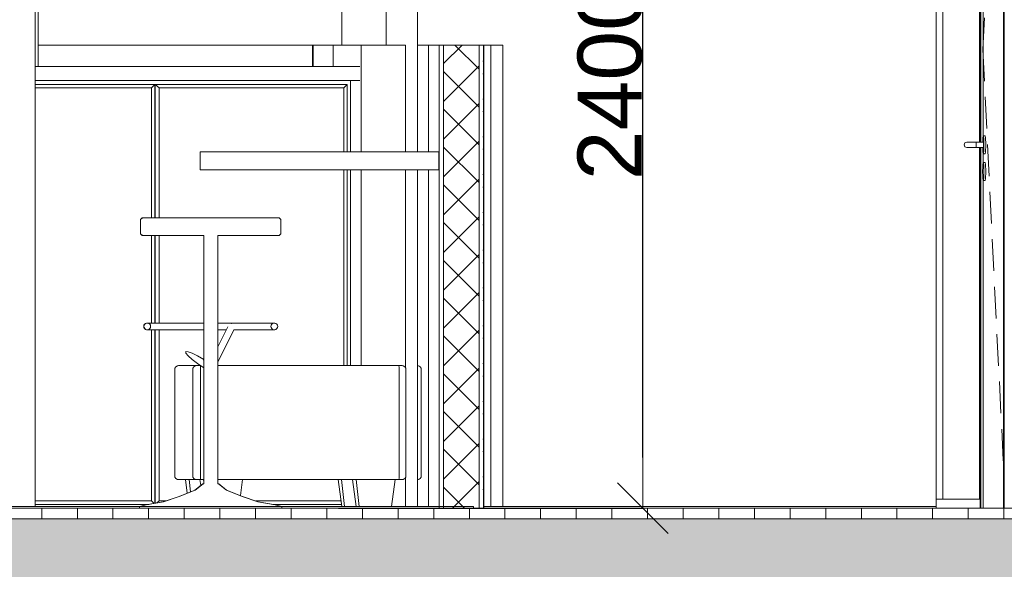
# Model space of a CAD drawing. Extents: x -138812 to 250702, y -18987 to 104055.
# Tile 148 of 193: x 103289 to 106052, y 76647 to 78190. Entities that reach past the tile are written whole.
import ezdxf

# ---------------------------------------------------------------- set-up
doc = ezdxf.new("R2010")
doc.units = 0
doc.header["$LTSCALE"] = 50
doc.linetypes.add('7 Voorgevel & doorsnede A-A$0$B0204', pattern=[1300, 1000, -100, 100, -100])
doc.linetypes.add('7 Voorgevel & doorsnede A-A$0$B0701', pattern=[234.119993, 155.999994, -78.119999])
doc.layers.get('0').update_dxf_attribs({"linetype": 'CONTINUOUS'})
doc.layers.get('Defpoints').update_dxf_attribs({"linetype": 'CONTINUOUS'})
for name, color, linetype in [('7 Voorgevel & doorsnede A-A$0$00 Bestaand', 7, 'CONTINUOUS'), ('7 Voorgevel & doorsnede A-A$0$00 Bestaande vloeren', 7, 'CONTINUOUS'), ('7 Voorgevel & doorsnede A-A$0$00 Bestaande vloeren Doorsnede-arcering', 7, 'CONTINUOUS'), ('7 Voorgevel & doorsnede A-A$0$00 Bestaande vloeren Laagscheidingslijnen', 7, 'CONTINUOUS'), ('7 Voorgevel & doorsnede A-A$0$00 Simple Deuren', 7, 'CONTINUOUS'), ('7 Voorgevel & doorsnede A-A$0$00 Simple Ramen', 7, 'CONTINUOUS'), ('7 Voorgevel & doorsnede A-A$0$22 Binnenwanden', 7, 'CONTINUOUS'), ('7 Voorgevel & doorsnede A-A$0$22 Binnenwanden Doorsnede-arcering', 7, 'CONTINUOUS'), ('7 Voorgevel & doorsnede A-A$0$22 Binnenwanden Laagscheidingslijnen', 7, 'CONTINUOUS'), ('7 Voorgevel & doorsnede A-A$0$22 Binnenwanden Ramen', 7, 'CONTINUOUS'), ('7 Voorgevel & doorsnede A-A$0$23 Vloeren', 7, 'CONTINUOUS'), ('7 Voorgevel & doorsnede A-A$0$82 Interieur', 7, 'CONTINUOUS'), ('7 Voorgevel & doorsnede A-A$0$A Stramien', 7, 'CONTINUOUS')]:
    doc.layers.add(name, color=color, linetype=linetype)
doc.styles.add('7 Voorgevel & doorsnede A-A$0$GENERATED_STYLE_1', font='ARIAL.TTF')
doc.dimstyles.new('7 Voorgevel & doorsnede A-A$0$GENERATED_STYLE__3', dxfattribs={"dimtxt": 179.999995, "dimasz": 142.5, "dimexe": 0.18, "dimexo": 0, "dimgap": 0.09, "dimtad": 1, "dimdec": 0, "dimzin": 0, "dimdsep": 46, "dimtxsty": '7 Voorgevel & doorsnede A-A$0$GENERATED_STYLE_1', "dimblk": '7 Voorgevel & doorsnede A-A$0$ARROWHEAD_6', "dimblk1": '7 Voorgevel & doorsnede A-A$0$ARROWHEAD_6', "dimblk2": '7 Voorgevel & doorsnede A-A$0$ARROWHEAD_6', "dimcen": 0.09, "dimclrd": 1, "dimclre": 1, "dimclrt": 2, "dimadec": 1, "dimazin": 0, "dimtfac": 1, "dimtdec": 4, "dimtmove": 0, "dimatfit": 3, "dimfxl": 0, "dimtolj": 1, "dimtzin": 0, "dimarcsym": 0})
pattern_1 = [(45, (108550.56, 1635.29), (-53.033, 53.033), []), (135, (108550.56, 1635.29), (53.033, 53.033), [])]
pattern_2 = [(0, (108550.56, 1635.29), (0, 75), [0, -75])]

# ---------------------------------------------------------------- blocks, each defined once
blk = doc.blocks.new('7 Voorgevel & doorsnede A-A$0$Section Elem_286_3', base_point=(108550.6, 1635.3))
at = {"layer": '7 Voorgevel & doorsnede A-A$0$00 Bestaande vloeren Doorsnede-arcering', "linetype": 'Continuous', "lineweight": 0}
h = blk.add_hatch(dxfattribs=at)
h.set_pattern_fill('LIJNEN_VERT_100_0003', color=9, style=0, pattern_type=2)
h.set_pattern_definition([(90, (108550.56, 1635.29), (-100, 0), [])])
h.paths.add_polyline_path([(96512.7, 5005.3), (96512.7, 5035.3), (83699.5, 5035.3), (83699.5, 5005.3)], flags=0)
h = blk.add_hatch(dxfattribs=at)
h.set_pattern_fill('11_GEWAPEND_BETON__I_H_W_73', color=9, style=0, pattern_type=2)
h.set_pattern_definition([(0, (108550.56, 1635.29), (0, 70), [0, -70])])
h.paths.add_polyline_path([(96512.7, 4755.3), (96512.7, 5005.3), (83699.5, 5005.3), (83699.5, 4755.3)], flags=0)
at = {"layer": '7 Voorgevel & doorsnede A-A$0$00 Bestaande vloeren', "color": 2, "linetype": 'Continuous', "lineweight": 0}
blk.add_line((83699.5, 5035.3), (96512.7, 5035.3), dxfattribs=at)
at = {"layer": '7 Voorgevel & doorsnede A-A$0$00 Bestaande vloeren Laagscheidingslijnen', "color": 3, "linetype": 'Continuous', "lineweight": 0}
blk.add_line((83699.5, 5005.3), (96512.7, 5005.3), dxfattribs=at)
blk.add_line((83699.5, 5005.3), (96512.7, 5005.3), dxfattribs=at)
blk = doc.blocks.new('7 Voorgevel & doorsnede A-A$0$Section Elem_392_3', base_point=(108550.6, 1635.3))
at = {"layer": '7 Voorgevel & doorsnede A-A$0$00 Bestaand', "color": 252, "linetype": 'Continuous', "lineweight": 0}
blk.add_line((89608.4, 6275.3), (89608.4, 7435.3), dxfattribs=at)
blk = doc.blocks.new('7 Voorgevel & doorsnede A-A$0$Section Elem_456_3', base_point=(108550.6, 1635.3))
at = {"layer": '7 Voorgevel & doorsnede A-A$0$22 Binnenwanden', "color": 252, "linetype": 'Continuous', "lineweight": 0}
for p, q in [((88889.2, 6335.3), (88848.4, 6335.3)), ((88949, 6335.3), (88889.2, 6335.3)), ((89707.1, 6335.3), (89608.4, 6335.3)), ((89807, 6335.3), (89707.1, 6335.3)), ((89905.9, 6335.3), (89807, 6335.3)), ((90002.8, 6335.3), (89905.9, 6335.3)), ((90097.1, 6335.3), (90002.8, 6335.3)), ((90187.9, 6335.3), (90097.1, 6335.3)), ((90274.6, 6335.3), (90187.9, 6335.3)), ((90356.4, 6335.3), (90274.6, 6335.3)), ((90378.9, 6335.3), (90356.4, 6335.3)), ((90703.9, 6335.3), (90673.6, 6335.3)), ((90902.6, 6335.3), (90909.4, 6335.3)), ((90909.4, 6335.3), (90913, 6335.3)), ((90913, 6335.3), (90913, 5040.3))]:
    blk.add_line(p, q, dxfattribs=at)
blk = doc.blocks.new('7 Voorgevel & doorsnede A-A$0$Section Elem_457_3', base_point=(108550.6, 1635.3))
at = {"layer": '7 Voorgevel & doorsnede A-A$0$22 Binnenwanden', "color": 252, "linetype": 'Continuous', "lineweight": 0}
blk.add_line((90878.6, 6335.3), (90902.6, 6335.3), dxfattribs=at)
blk = doc.blocks.new('7 Voorgevel & doorsnede A-A$0$Section Elem_461_3', base_point=(108550.6, 1635.3))
at = {"layer": '7 Voorgevel & doorsnede A-A$0$82 Interieur', "color": 252, "linetype": 'Continuous', "lineweight": 0}
for p, q in [((89936.4, 6224.8), (89600.4, 6224.8)), ((89936.4, 6224.8), (89927, 6214.8)), ((89936.4, 5850.3), (89936.4, 6224.8)), ((89937.4, 6224.8), (89936.9, 6224.8)), ((89936.9, 5850.3), (89936.9, 6224.8)), ((90475.6, 6224.8), (89937.4, 6224.8)), ((89937.4, 6224.8), (89937.4, 5850.3)), ((89948, 6214.8), (89937.4, 6224.8)), ((90475.6, 6224.8), (90466.2, 6214.8)), ((90475.6, 6035.3), (90475.6, 6224.8)), ((90485.5, 6235.3), (90485.5, 6035.3)), ((89927, 6214.8), (89600.4, 6214.8)), ((89927, 5850.3), (89927, 6214.8)), ((89936.9, 6215.3), (89936.4, 6215.3)), ((90466.2, 6214.8), (89948, 6214.8)), ((89948, 6214.8), (89948, 5850.3)), ((90466.2, 6035.3), (90466.2, 6214.8)), ((90466.2, 5435.3), (90466.2, 5985.3)), ((90475.6, 5435.3), (90475.6, 5985.3)), ((90485.5, 5985.3), (90485.5, 5435.3)), ((89936.9, 5940.3), (89936.4, 5940.3)), ((89936.9, 5920.3), (89936.4, 5920.3)), ((89927, 5554.7), (89927, 5800.3)), ((89936.4, 5554.7), (89936.4, 5800.3)), ((89936.9, 5554.7), (89936.9, 5800.3)), ((89937.4, 5800.3), (89937.4, 5554.7)), ((89948, 5800.3), (89948, 5554.7)), ((89936.9, 5645.3), (89936.4, 5645.3)), ((89936.9, 5625.3), (89936.4, 5625.3)), ((89927, 5055.8), (89927, 5535.9)), ((89936.4, 5049), (89936.4, 5535.9)), ((89936.9, 5049.1), (89936.9, 5535.9)), ((89937.4, 5535.9), (89937.4, 5049.2)), ((89948, 5535.9), (89948, 5055.8)), ((89936.9, 5350.3), (89936.4, 5350.3)), ((89936.9, 5330.3), (89936.4, 5330.3)), ((89600.4, 5055.8), (89927, 5055.8)), ((89600.4, 5045.8), (89919, 5045.8)), ((89927, 5055.8), (89933.8, 5048.6)), ((89936.4, 5055.3), (89936.9, 5055.3)), ((89942, 5050.1), (89948, 5055.8)), ((89948, 5055.8), (89967.1, 5055.8)), ((90219.1, 5055.8), (90458.4, 5055.8)), ((90267.2, 5045.8), (90459.7, 5045.8))]:
    blk.add_line(p, q, dxfattribs=at)
blk = doc.blocks.new('7 Voorgevel & doorsnede A-A$0$Section Elem_472_3', base_point=(108550.6, 1635.3))
at = {"layer": '7 Voorgevel & doorsnede A-A$0$00 Bestaand', "color": 1, "linetype": 'Continuous', "lineweight": 0}
blk.add_line((89600.4, 5040.3), (89600.4, 7435.3), dxfattribs=at)
blk = doc.blocks.new('7 Voorgevel & doorsnede A-A$0$Section Elem_575_3', base_point=(108550.6, 1635.3))
at = {"layer": '7 Voorgevel & doorsnede A-A$0$82 Interieur', "color": 1, "linetype": 'Continuous', "lineweight": 0}
for p, q in [((89895.7, 5845.3), (89900.6, 5850.3)), ((89896.2, 5845.3), (89895.7, 5845.3)), ((89895.7, 5805.3), (89895.7, 5845.3)), ((89901.1, 5850.3), (89900.6, 5850.3)), ((89896.2, 5805.3), (89895.7, 5805.3)), ((89900.6, 5800.3), (89895.7, 5805.3)), ((89901.1, 5800.3), (89900.6, 5800.3)), ((90073.4, 5452.2), (90073.4, 5800.3)), ((90112.9, 5103.2), (90112.9, 5800.3)), ((89909.8, 5553.5), (89907.3, 5551.4)), ((89912.9, 5554.7), (89909.8, 5553.5)), ((89913.3, 5554.7), (89912.9, 5554.7)), ((89916.6, 5554.7), (89936.6, 5554.7)), ((89936.6, 5554.7), (89976, 5554.7)), ((89976, 5554.7), (90029.5, 5554.7)), ((90029.5, 5554.7), (90073.4, 5554.7)), ((90112.9, 5554.7), (90152.1, 5554.7)), ((90152.1, 5554.7), (90206.5, 5554.7)), ((90206.5, 5554.7), (90247.2, 5554.7)), ((90247.2, 5554.7), (90269.2, 5554.7)), ((90269.2, 5554.7), (90269.8, 5554.7)), ((89905.7, 5548.5), (89905.1, 5545.3)), ((89905.1, 5545.3), (89905.7, 5542)), ((89907.3, 5551.4), (89905.7, 5548.5)), ((89905.7, 5542), (89907.3, 5539.2)), ((89907.3, 5539.2), (89909.8, 5537)), ((89909.8, 5537), (89912.9, 5535.9)), ((89913.3, 5535.9), (89912.9, 5535.9)), ((89916.6, 5535.9), (89936.6, 5535.9)), ((89936.6, 5535.9), (89976, 5535.9)), ((89976, 5535.9), (90029.5, 5535.9)), ((90029.5, 5535.9), (90073.4, 5535.9)), ((90112.9, 5487.8), (90141.4, 5544.1)), ((90112.9, 5445.7), (90158.9, 5536.6)), ((90112.9, 5535.9), (90137.3, 5535.9)), ((90151, 5553.3), (90150.2, 5553.2)), ((90151.7, 5553.2), (90151, 5553.3)), ((90158.6, 5535.9), (90206.5, 5535.9)), ((90206.5, 5535.9), (90247.2, 5535.9)), ((90247.2, 5535.9), (90269.2, 5535.9)), ((90269.2, 5535.9), (90269.8, 5535.9)), ((90073.1, 5451.3), (90073.5, 5452.1)), ((90073.3, 5448.8), (90073.1, 5451.3)), ((90073.4, 5447.9), (90073.3, 5448.8)), ((90073.4, 5429.6), (90073.4, 5451.9)), ((90073.1, 5429.9), (90073.3, 5431.4)), ((90073.5, 5429.4), (90073.1, 5429.9)), ((90073.3, 5431.4), (90073.4, 5432.1)), ((90073.4, 5103.2), (90073.4, 5429.5)), ((90048.7, 5086.2), (90004.2, 5067.9)), ((90070.9, 5103.2), (90048.7, 5086.2)), ((90071.5, 5103.2), (90070.9, 5103.2)), ((90115.3, 5103.2), (90114.7, 5103.2)), ((90115.3, 5103.2), (90137.6, 5086.2)), ((90137.6, 5086.2), (90182, 5067.9)), ((90004.2, 5067.9), (89959.8, 5053.4)), ((90182, 5067.9), (90226.4, 5053.4)), ((89911.3, 5044.3), (89895, 5040.3)), ((89959.8, 5053.4), (89911.3, 5044.3)), ((90226.4, 5053.4), (90274.9, 5044.3)), ((90274.9, 5044.3), (90291.2, 5040.3))]:
    blk.add_line(p, q, dxfattribs=at)
at = {"layer": '7 Voorgevel & doorsnede A-A$0$82 Interieur', "color": 2, "linetype": 'Continuous', "lineweight": 0}
for p, q in [((89896.2, 5845.3), (89901.1, 5850.3)), ((89896.2, 5805.3), (89896.2, 5845.3)), ((89901.1, 5850.3), (90285.2, 5850.3)), ((90290.1, 5845.3), (90285.2, 5850.3)), ((90290.1, 5805.3), (90290.1, 5845.3)), ((89901.1, 5800.3), (89896.2, 5805.3)), ((90285.2, 5800.3), (90290.1, 5805.3)), ((89901.1, 5800.3), (90073.5, 5800.3)), ((90073.5, 5103.2), (90073.5, 5800.3)), ((90112.7, 5103.2), (90112.7, 5800.3)), ((90112.7, 5800.3), (90285.2, 5800.3)), ((89907.8, 5551.4), (89910.3, 5553.5)), ((89910.3, 5553.5), (89913.3, 5554.7)), ((89913.3, 5554.7), (89916.6, 5554.7)), ((89919.6, 5553.5), (89916.6, 5554.7)), ((89922.1, 5551.4), (89919.6, 5553.5)), ((90264.2, 5551.4), (90266.7, 5553.5)), ((90266.7, 5553.5), (90269.8, 5554.7)), ((90269.8, 5554.7), (90273, 5554.7)), ((90276.1, 5553.5), (90273, 5554.7)), ((90278.6, 5551.4), (90276.1, 5553.5)), ((89905.6, 5545.3), (89906.1, 5548.5)), ((89906.1, 5542), (89905.6, 5545.3)), ((89906.1, 5548.5), (89907.8, 5551.4)), ((89907.8, 5539.2), (89906.1, 5542)), ((89910.3, 5537), (89907.8, 5539.2)), ((89913.3, 5535.9), (89910.3, 5537)), ((89913.3, 5535.9), (89916.6, 5535.9)), ((89916.6, 5535.9), (89919.6, 5537)), ((89919.6, 5537), (89922.1, 5539.2)), ((89923.8, 5548.5), (89922.1, 5551.4)), ((89922.1, 5539.2), (89923.8, 5542)), ((89924.3, 5545.3), (89923.8, 5548.5)), ((89923.8, 5542), (89924.3, 5545.3)), ((90262, 5545.3), (90262.6, 5548.5)), ((90262.6, 5542), (90262, 5545.3)), ((90262.6, 5548.5), (90264.2, 5551.4)), ((90264.2, 5539.2), (90262.6, 5542)), ((90266.7, 5537), (90264.2, 5539.2)), ((90269.8, 5535.9), (90266.7, 5537)), ((90269.8, 5535.9), (90273, 5535.9)), ((90273, 5535.9), (90276.1, 5537)), ((90276.1, 5537), (90278.6, 5539.2)), ((90280.2, 5548.5), (90278.6, 5551.4)), ((90278.6, 5539.2), (90280.2, 5542)), ((90280.8, 5545.3), (90280.2, 5548.5)), ((90280.2, 5542), (90280.8, 5545.3)), ((90023.5, 5470.6), (90023.5, 5474.6)), ((90023.5, 5474.6), (90029.6, 5474.4)), ((90029.6, 5463.1), (90023.5, 5470.6)), ((90029.6, 5474.4), (90041, 5470.2)), ((90041, 5452.8), (90029.6, 5463.1)), ((90041, 5470.2), (90056.3, 5462.4)), ((90056.3, 5441.1), (90041, 5452.8)), ((90056.3, 5462.4), (90073.5, 5452.1)), ((90073.5, 5429.4), (90056.3, 5441.1)), ((90004.7, 5067.9), (90049.3, 5086.2)), ((90049.3, 5086.2), (90071.5, 5103.2)), ((90071.5, 5103.2), (90073.5, 5103.2)), ((90112.7, 5103.2), (90114.7, 5103.2)), ((90136.9, 5086.2), (90114.7, 5103.2)), ((90181.2, 5067.9), (90136.9, 5086.2)), ((89960.2, 5053.4), (90004.7, 5067.9)), ((90225.5, 5053.4), (90181.2, 5067.9)), ((89893.3, 5039.8), (89911.5, 5044.3)), ((89893.3, 5035.3), (89893.3, 5039.8)), ((89911.5, 5044.3), (89960.2, 5053.4)), ((90273.9, 5044.3), (90225.5, 5053.4)), ((90292.1, 5039.8), (90273.9, 5044.3)), ((90292.1, 5035.3), (90292.1, 5039.8))]:
    blk.add_line(p, q, dxfattribs=at)
blk = doc.blocks.new('7 Voorgevel & doorsnede A-A$0$Section Elem_576_3', base_point=(108550.6, 1635.3))
at = {"layer": '7 Voorgevel & doorsnede A-A$0$82 Interieur', "color": 1, "linetype": 'Continuous', "lineweight": 0}
for p, q in [((89992.2, 5425.3), (89992.5, 5427.9)), ((89992.2, 5415.3), (89992.2, 5425.3)), ((89992.5, 5427.9), (89995.1, 5432.4)), ((89995.1, 5432.4), (89999.6, 5435)), ((89999.6, 5435), (90002.2, 5435.3)), ((90052.7, 5435.3), (90002.2, 5435.3)), ((90042.8, 5425.3), (90043.1, 5427.9)), ((90042.8, 5415.3), (90042.8, 5425.3)), ((90043.1, 5427.9), (90045.7, 5432.4)), ((90045.7, 5432.4), (90048.8, 5434.2)), ((90048.8, 5434.2), (90050.1, 5435)), ((90050.1, 5435), (90052.7, 5435.3)), ((90054.1, 5435.3), (90052.7, 5435.3)), ((90056.5, 5435.3), (90054.1, 5435.3)), ((90059.8, 5435.3), (90056.5, 5435.3)), ((90064.6, 5435.3), (90059.8, 5435.3)), ((90064.6, 5435), (90064.6, 5435.3)), ((90064.8, 5435.3), (90064.6, 5435.3)), ((90064.6, 5432.4), (90064.6, 5435)), ((90064.6, 5427.9), (90064.6, 5432.4)), ((90064.6, 5425.3), (90064.6, 5427.9)), ((90064.6, 5415.3), (90064.6, 5425.3)), ((90620.4, 5435.3), (90112.9, 5435.3)), ((90625, 5435.3), (90620.4, 5435.3)), ((90620.4, 5435.3), (90620.9, 5435)), ((90620.9, 5435), (90621.1, 5434.2)), ((90621.1, 5434.2), (90621.4, 5432.4)), ((90621.4, 5432.4), (90621.6, 5427.9)), ((90621.6, 5427.9), (90621.7, 5425.3)), ((90621.7, 5425.3), (90621.7, 5415.3)), ((90628, 5435.3), (90625, 5435.3)), ((90629.8, 5435.3), (90628, 5435.3)), ((90630.3, 5435.3), (90629.8, 5435.3)), ((90630.3, 5435.3), (90632.9, 5435)), ((90632.9, 5435), (90637.4, 5432.4)), ((90637.4, 5432.4), (90640, 5427.9)), ((90640, 5427.9), (90640.4, 5425.3)), ((90640.4, 5425.3), (90640.4, 5415.3)), ((89992.2, 5135.3), (89992.2, 5415.3)), ((90042.8, 5135.3), (90042.8, 5415.3)), ((90064.6, 5135.3), (90064.6, 5415.3)), ((90621.7, 5135.3), (90621.7, 5415.3)), ((90640.4, 5135.3), (90640.4, 5415.3)), ((89992.2, 5135.3), (89992.2, 5125.3)), ((89992.2, 5125.3), (89992.5, 5122.7)), ((89992.5, 5122.7), (89995.1, 5118.2)), ((89995.1, 5118.2), (89999.6, 5115.6)), ((89999.6, 5115.6), (90002.2, 5115.3)), ((90052.7, 5115.3), (90002.2, 5115.3)), ((90027.2, 5077.4), (90022.1, 5115.3)), ((90035.9, 5081), (90032, 5115.3)), ((90042.8, 5135.3), (90042.8, 5125.3)), ((90042.8, 5125.3), (90043.1, 5122.7)), ((90043.1, 5122.7), (90045.7, 5118.2)), ((90045.7, 5118.2), (90048.8, 5116.4)), ((90048.8, 5116.4), (90050.1, 5115.6)), ((90050.1, 5115.6), (90052.7, 5115.3)), ((90054.1, 5115.3), (90052.7, 5115.3)), ((90056.5, 5115.3), (90054.1, 5115.3)), ((90059.8, 5115.3), (90056.5, 5115.3)), ((90064.6, 5115.3), (90059.8, 5115.3)), ((90065, 5098.7), (90062.8, 5115.3)), ((90064.6, 5135.3), (90064.6, 5125.3)), ((90064.6, 5125.3), (90064.6, 5122.7)), ((90064.6, 5122.7), (90064.6, 5118.2)), ((90064.6, 5118.2), (90064.6, 5115.6)), ((90064.6, 5115.6), (90064.6, 5115.3)), ((90073.4, 5115.3), (90064.6, 5115.3)), ((90073.4, 5109.4), (90072.7, 5115.3)), ((90620.4, 5115.3), (90112.9, 5115.3)), ((90176.1, 5070.3), (90182.3, 5115.3)), ((90460.5, 5040.3), (90450.3, 5115.3)), ((90468.7, 5040.3), (90460.3, 5115.3)), ((90501.2, 5040.3), (90491, 5115.3)), ((90509.4, 5040.3), (90500.9, 5115.3)), ((90600.3, 5040.3), (90610.5, 5115.3)), ((90620.4, 5115.3), (90620.9, 5115.6)), ((90625, 5115.3), (90620.4, 5115.3)), ((90620.9, 5115.6), (90621.1, 5116.4)), ((90621.1, 5116.4), (90621.4, 5118.2)), ((90621.4, 5118.2), (90621.6, 5122.7)), ((90621.6, 5122.7), (90621.7, 5125.3)), ((90621.7, 5125.3), (90621.7, 5135.3)), ((90628, 5115.3), (90625, 5115.3)), ((90629.8, 5115.3), (90628, 5115.3)), ((90630.3, 5115.3), (90629.8, 5115.3)), ((90630.3, 5115.3), (90632.9, 5115.6)), ((90632.9, 5115.6), (90637.4, 5118.2)), ((90637.4, 5118.2), (90640, 5122.7)), ((90640, 5122.7), (90640.4, 5125.3)), ((90640.4, 5125.3), (90640.4, 5135.3))]:
    blk.add_line(p, q, dxfattribs=at)
blk = doc.blocks.new('7 Voorgevel & doorsnede A-A$0$Section Elem_577_3', base_point=(108550.6, 1635.3))
at = {"layer": '7 Voorgevel & doorsnede A-A$0$82 Interieur', "color": 252, "linetype": 'Continuous', "lineweight": 0}
for p, q in [((90673.6, 5435.3), (90676.1, 5435)), ((90676.1, 5435), (90677.4, 5434.2)), ((90677.4, 5434.2), (90680.6, 5432.4)), ((90677.4, 5434.2), (90680.5, 5432.4)), ((90680.5, 5432.4), (90683.1, 5427.9)), ((90680.6, 5432.4), (90683.2, 5427.9)), ((90683.1, 5427.9), (90683.5, 5425.3)), ((90683.2, 5427.9), (90683.5, 5425.3)), ((90683.5, 5425.3), (90683.5, 5415.3)), ((90683.5, 5425.3), (90683.5, 5415.3)), ((90683.5, 5135.3), (90683.5, 5415.3)), ((90683.5, 5135.3), (90683.5, 5415.3)), ((90673.6, 5115.3), (90676.1, 5115.6)), ((90676.1, 5115.6), (90677.4, 5116.4)), ((90677.4, 5116.4), (90680.6, 5118.2)), ((90677.4, 5116.4), (90680.5, 5118.2)), ((90680.5, 5118.2), (90683.1, 5122.7)), ((90680.6, 5118.2), (90683.2, 5122.7)), ((90683.1, 5122.7), (90683.5, 5125.3)), ((90683.2, 5122.7), (90683.5, 5125.3)), ((90683.5, 5125.3), (90683.5, 5135.3)), ((90683.5, 5125.3), (90683.5, 5135.3))]:
    blk.add_line(p, q, dxfattribs=at)
blk = doc.blocks.new('7 Voorgevel & doorsnede A-A$0$Section Elem_644_3', base_point=(108550.6, 1635.3))
at = {"layer": '7 Voorgevel & doorsnede A-A$0$22 Binnenwanden Doorsnede-arcering', "linetype": 'Continuous', "lineweight": 0}
h = blk.add_hatch(dxfattribs=at)
h.set_pattern_fill('10_GIPS_0003', color=9, style=0, pattern_type=2)
h.set_pattern_definition(pattern_2)
h.paths.add_polyline_path([(90734, 5035.3), (90746.1, 5035.3), (90746.1, 6335.3), (90734, 6335.3)], flags=0)
h = blk.add_hatch(dxfattribs=at)
h.set_pattern_fill('13_45GR_ISOLATIE_0003', color=9, style=0, pattern_type=2)
h.set_pattern_definition(pattern_1)
h.paths.add_polyline_path([(90746.1, 6335.3), (90746.1, 5035.3), (90846.2, 5035.3), (90846.2, 6335.3)], flags=0)
h = blk.add_hatch(dxfattribs=at)
h.set_pattern_fill('10_GIPS_0003', color=9, style=0, pattern_type=2)
h.set_pattern_definition(pattern_2)
h.paths.add_polyline_path([(90846.2, 6335.3), (90846.2, 5035.3), (90858.7, 5035.3), (90858.7, 6335.3)], flags=0)
h = blk.add_hatch(dxfattribs=at)
h.set_pattern_fill('13_45GR_ISOLATIE_0003', color=9, style=0, pattern_type=2)
h.set_pattern_definition(pattern_1)
h.paths.add_polyline_path([(90858.7, 6335.3), (90858.7, 5035.3), (90859, 5035.3), (90859, 6335.3)], flags=0)
at = {"layer": '7 Voorgevel & doorsnede A-A$0$22 Binnenwanden', "color": 1, "linetype": 'Continuous', "lineweight": 0}
for p, q in [((90733.6, 6335.3), (90728.6, 6335.3)), ((90728.6, 6335.3), (90852.9, 6335.3)), ((90734, 6335.3), (90733.6, 6335.3)), ((90734, 6335.3), (90746.1, 6335.3)), ((90734, 5035.3), (90734, 6335.3)), ((90746.1, 6335.3), (90846.2, 6335.3)), ((90846.2, 6335.3), (90858.7, 6335.3)), ((90858.7, 5035.3), (90858.7, 6335.3)), ((90858.7, 5035.3), (90858.7, 6335.3)), ((90858.7, 6335.3), (90859, 6335.3)), ((90859, 5035.3), (90859, 6335.3)), ((90734, 5035.3), (90746.1, 5035.3)), ((90746.1, 5035.3), (90846.2, 5035.3)), ((90846.2, 5035.3), (90858.7, 5035.3)), ((90858.7, 5035.3), (90859, 5035.3))]:
    blk.add_line(p, q, dxfattribs=at)
at = {"layer": '7 Voorgevel & doorsnede A-A$0$22 Binnenwanden Laagscheidingslijnen', "color": 9, "linetype": 'Continuous', "lineweight": 0}
for p, q in [((90746.1, 5035.3), (90746.1, 6335.3)), ((90746.1, 5035.3), (90746.1, 6335.3)), ((90846.2, 5035.3), (90846.2, 6335.3)), ((90846.2, 5035.3), (90846.2, 6335.3))]:
    blk.add_line(p, q, dxfattribs=at)
blk = doc.blocks.new('7 Voorgevel & doorsnede A-A$0$Section Elem_645_3', base_point=(108550.6, 1635.3))
at = {"layer": '7 Voorgevel & doorsnede A-A$0$22 Binnenwanden Ramen', "color": 252, "linetype": 'Continuous', "lineweight": 0}
for p, q in [((90859, 6335.3), (90878.6, 6335.3)), ((90878.6, 6335.3), (90878.6, 5040.3))]:
    blk.add_line(p, q, dxfattribs=at)
blk = doc.blocks.new('7 Voorgevel & doorsnede A-A$0$Section Elem_646_3', base_point=(108550.6, 1635.3))
at = {"layer": '7 Voorgevel & doorsnede A-A$0$82 Interieur', "color": 2, "linetype": 'Continuous', "lineweight": 0}
for p, q in [((90063.5, 6035.3), (90733, 6035.3)), ((90063.5, 5985.3), (90063.5, 6035.3)), ((90733, 5985.3), (90733, 6035.3)), ((90063.5, 5985.3), (90733, 5985.3))]:
    blk.add_line(p, q, dxfattribs=at)
blk = doc.blocks.new('7 Voorgevel & doorsnede A-A$0$Section Elem_653_3', base_point=(108550.6, 1635.3))
at = {"layer": '7 Voorgevel & doorsnede A-A$0$22 Binnenwanden Ramen', "color": 252, "linetype": 'Continuous', "lineweight": 0}
for p, q in [((90460.8, 6335.3), (90460.8, 7435.3)), ((90585.7, 6335.3), (90585.7, 7435.3))]:
    blk.add_line(p, q, dxfattribs=at)
blk = doc.blocks.new('7 Voorgevel & doorsnede A-A$0$Section Elem_654_3', base_point=(108550.6, 1635.3))
at = {"layer": '7 Voorgevel & doorsnede A-A$0$22 Binnenwanden', "color": 252, "linetype": 'Continuous', "lineweight": 0}
for p, q in [((90597.2, 7435.3), (90611.4, 7435.3)), ((90673.6, 7435.3), (90673.6, 6035.3)), ((90673.6, 5985.3), (90673.6, 5040.3))]:
    blk.add_line(p, q, dxfattribs=at)
blk = doc.blocks.new('7 Voorgevel & doorsnede A-A$0$Section Elem_655_3', base_point=(108550.6, 1635.3))
at = {"layer": '7 Voorgevel & doorsnede A-A$0$22 Binnenwanden Ramen', "color": 252, "linetype": 'Continuous', "lineweight": 0}
for p, q in [((90514.7, 6335.3), (90639.4, 6335.3)), ((90514.7, 6335.3), (90514.7, 6035.3)), ((90639.4, 6035.3), (90639.4, 6335.3)), ((90514.7, 5985.3), (90514.7, 5435.3)), ((90639.4, 5428.9), (90639.4, 5985.3)), ((90639.4, 5040.3), (90639.4, 5121.7))]:
    blk.add_line(p, q, dxfattribs=at)
at = {"layer": '7 Voorgevel & doorsnede A-A$0$22 Binnenwanden Ramen', "color": 1, "linetype": 'Continuous', "lineweight": 0}
for p, q in [((90703.9, 6335.3), (90703.9, 6035.3)), ((90703.9, 5985.3), (90703.9, 5040.3))]:
    blk.add_line(p, q, dxfattribs=at)
blk = doc.blocks.new('7 Voorgevel & doorsnede A-A$0$Section Elem_656_3', base_point=(108550.6, 1635.3))
at = {"layer": '7 Voorgevel & doorsnede A-A$0$22 Binnenwanden', "color": 252, "linetype": 'Continuous', "lineweight": 0}
for p, q in [((90378.9, 6335.3), (90380.1, 6335.3)), ((90378.9, 6335.3), (90378.9, 6275.3)), ((90438.2, 6335.3), (90478, 6335.3)), ((90478, 6335.3), (90514.7, 6335.3))]:
    blk.add_line(p, q, dxfattribs=at)
at = {"layer": '7 Voorgevel & doorsnede A-A$0$22 Binnenwanden', "color": 1, "linetype": 'Continuous', "lineweight": 0}
blk.add_line((90703.9, 6335.3), (90728.6, 6335.3), dxfattribs=at)
blk = doc.blocks.new('7 Voorgevel & doorsnede A-A$0$Section Elem_675_3', base_point=(108550.6, 1635.3))
at = {"layer": '7 Voorgevel & doorsnede A-A$0$22 Binnenwanden Ramen', "color": 252, "linetype": 'Continuous', "lineweight": 0}
for p, q in [((90380.1, 6335.3), (90436.8, 6335.3)), ((90380.1, 6335.3), (90380.1, 6275.3)), ((90436.8, 6335.3), (90438.2, 6335.3)), ((90436.8, 6335.3), (90436.8, 6275.3))]:
    blk.add_line(p, q, dxfattribs=at)
blk = doc.blocks.new('7 Voorgevel & doorsnede A-A$0$Section Elem_686_3', base_point=(108550.6, 1635.3))
at = {"layer": '7 Voorgevel & doorsnede A-A$0$23 Vloeren', "color": 252, "linetype": 'Continuous', "lineweight": 0}
for p, q in [((88297.1, 6275.3), (88315.6, 6275.3)), ((88297.1, 6235.3), (88297.1, 6275.3)), ((88315.6, 6275.3), (88330.3, 6275.3)), ((88330.3, 6275.3), (88333.9, 6275.3)), ((88333.9, 6275.3), (88359.9, 6275.3)), ((88333.9, 6235.3), (88333.9, 6275.3)), ((88487.8, 6275.3), (89148, 6275.3)), ((89600.4, 6275.3), (90510.9, 6275.3)), ((89600.4, 6235.3), (90510.9, 6235.3))]:
    blk.add_line(p, q, dxfattribs=at)
blk = doc.blocks.new('7 Voorgevel & doorsnede A-A$0$Section Elem_696_3', base_point=(108550.6, 1635.3))
at = {"layer": '7 Voorgevel & doorsnede A-A$0$00 Simple Deuren', "color": 252, "linetype": 'Continuous', "lineweight": 0}
for p, q in [((92252, 6062.8), (92252, 7635.3)), ((92310.7, 7610.3), (92253.9, 7610.3)), ((92253.9, 7610.3), (92253.9, 6062.8)), ((92260.9, 6080.3), (92260.9, 7610.3)), ((92312.4, 7388.3), (92316.7, 7475.8)), ((92305.9, 7255.1), (92310.2, 7343.9)), ((92299.3, 7121.9), (92303.7, 7210.7)), ((92292.7, 6988.7), (92297.1, 7077.5)), ((92286.2, 6855.6), (92290.5, 6944.3)), ((92279.6, 6722.4), (92284, 6811.2)), ((92273, 6589.2), (92277.4, 6678)), ((92266.5, 6456), (92270.9, 6544.8)), ((92259.9, 6322.8), (92264.3, 6411.6)), ((92264.3, 6234), (92259.9, 6322.8)), ((92270.9, 6100.8), (92266.5, 6189.6)), ((92260.2, 6078.8), (92259.9, 6076.9)), ((92260.5, 6079.9), (92260.2, 6078.8)), ((92260.9, 6080.3), (92260.5, 6079.9)), ((92261.2, 6079.9), (92260.9, 6080.3)), ((92265.8, 6080.3), (92260.9, 6080.3)), ((92261.5, 6078.8), (92261.2, 6079.9)), ((92261.8, 6076.9), (92261.5, 6078.8)), ((92266.2, 6079.9), (92265.8, 6080.3)), ((92266.5, 6078.8), (92266.2, 6079.9)), ((92266.8, 6076.9), (92266.5, 6078.8)), ((92209.1, 6060.6), (92206.9, 6055.3)), ((92206.9, 6055.3), (92209.1, 6050)), ((92214.4, 6062.8), (92209.1, 6060.6)), ((92214.4, 6062.8), (92221.7, 6062.8)), ((92221.7, 6062.8), (92222.3, 6062.8)), ((92222.3, 6062.8), (92223.8, 6062.8)), ((92223.8, 6062.8), (92226, 6062.8)), ((92226, 6062.8), (92228.7, 6062.8)), ((92228.7, 6062.8), (92231.8, 6062.8)), ((92231.8, 6062.8), (92235.1, 6062.8)), ((92235.1, 6062.8), (92240.1, 6062.8)), ((92240.1, 6062.8), (92240.5, 6060.6)), ((92260.9, 6062.8), (92240.1, 6062.8)), ((92240.5, 6060.6), (92240.6, 6055.3)), ((92240.6, 6055.3), (92240.5, 6050)), ((92259.2, 6067.8), (92259.1, 6063.8)), ((92259.1, 6063.8), (92259.1, 6062.8)), ((92259.4, 6071.4), (92259.2, 6067.8)), ((92259.6, 6074.4), (92259.4, 6071.4)), ((92259.9, 6076.9), (92259.6, 6074.4)), ((92261.3, 6060.6), (92260.9, 6062.8)), ((92261.4, 6055.3), (92261.3, 6060.6)), ((92261.3, 6050), (92261.4, 6055.3)), ((92262.1, 6074.4), (92261.8, 6076.9)), ((92262.3, 6071.4), (92262.1, 6074.4)), ((92262.5, 6067.8), (92262.3, 6071.4)), ((92262.6, 6063.8), (92262.5, 6067.8)), ((92262.7, 6059.6), (92262.6, 6063.8)), ((92262.6, 6046.7), (92262.7, 6051)), ((92262.8, 6055.3), (92262.7, 6059.6)), ((92262.7, 6051), (92262.8, 6055.3)), ((92267.1, 6074.4), (92266.8, 6076.9)), ((92267.3, 6071.4), (92267.1, 6074.4)), ((92267.5, 6067.8), (92267.3, 6071.4)), ((92267.6, 6063.8), (92267.5, 6067.8)), ((92267.7, 6059.6), (92267.6, 6063.8)), ((92267.6, 6046.7), (92267.7, 6051)), ((92267.7, 6055.3), (92267.7, 6059.6)), ((92267.7, 6051), (92267.7, 6055.3)), ((92277.4, 5967.6), (92273, 6056.4)), ((92209.1, 6050), (92214.4, 6047.8)), ((92214.4, 6047.8), (92221.7, 6047.8)), ((92221.7, 6047.8), (92222.3, 6047.8)), ((92222.3, 6047.8), (92223.8, 6047.8)), ((92223.8, 6047.8), (92226, 6047.8)), ((92226, 6047.8), (92228.7, 6047.8)), ((92228.7, 6047.8), (92231.8, 6047.8)), ((92231.8, 6047.8), (92235.1, 6047.8)), ((92235.1, 6047.8), (92240.1, 6047.8)), ((92240.5, 6050), (92240.1, 6047.8)), ((92260.9, 6047.8), (92240.1, 6047.8)), ((92252, 5035.3), (92252, 6047.8)), ((92253.9, 6047.8), (92253.9, 5035.3)), ((92259.1, 6047.8), (92259.1, 6046.7)), ((92259.1, 6046.7), (92259.2, 6042.8)), ((92259.2, 6042.8), (92259.4, 6039.2)), ((92259.4, 6039.2), (92259.6, 6036.1)), ((92259.6, 6036.1), (92259.9, 6033.6)), ((92259.9, 6033.6), (92260.2, 6031.8)), ((92260.2, 6031.8), (92260.5, 6030.7)), ((92260.5, 6030.7), (92260.9, 6030.3)), ((92260.9, 6047.8), (92261.3, 6050)), ((92260.9, 6030.3), (92261.2, 6030.7)), ((92260.9, 6005.3), (92260.9, 6030.3)), ((92265.8, 6030.3), (92260.9, 6030.3)), ((92261.2, 6030.7), (92261.5, 6031.8)), ((92261.5, 6031.8), (92261.8, 6033.6)), ((92261.8, 6033.6), (92262.1, 6036.1)), ((92262.1, 6036.1), (92262.3, 6039.2)), ((92262.3, 6039.2), (92262.5, 6042.8)), ((92262.5, 6042.8), (92262.6, 6046.7)), ((92265.8, 6030.3), (92266.2, 6030.7)), ((92266.2, 6030.7), (92266.5, 6031.8)), ((92266.5, 6031.8), (92266.8, 6033.6)), ((92266.8, 6033.6), (92267.1, 6036.1)), ((92267.1, 6036.1), (92267.3, 6039.2)), ((92267.3, 6039.2), (92267.5, 6042.8)), ((92267.5, 6042.8), (92267.6, 6046.7)), ((92259.4, 5996.4), (92259.2, 5992.8)), ((92259.6, 5999.4), (92259.4, 5996.4)), ((92259.9, 6001.9), (92259.6, 5999.4)), ((92260.2, 6003.8), (92259.9, 6001.9)), ((92260.5, 6004.9), (92260.2, 6003.8)), ((92260.9, 6005.3), (92260.5, 6004.9)), ((92261.2, 6004.9), (92260.9, 6005.3)), ((92265.8, 6005.3), (92260.9, 6005.3)), ((92261.5, 6003.8), (92261.2, 6004.9)), ((92261.8, 6001.9), (92261.5, 6003.8)), ((92262.1, 5999.4), (92261.8, 6001.9)), ((92262.3, 5996.4), (92262.1, 5999.4)), ((92262.5, 5992.8), (92262.3, 5996.4)), ((92266.2, 6004.9), (92265.8, 6005.3)), ((92266.5, 6003.8), (92266.2, 6004.9)), ((92266.8, 6001.9), (92266.5, 6003.8)), ((92267.1, 5999.4), (92266.8, 6001.9)), ((92267.3, 5996.4), (92267.1, 5999.4)), ((92267.5, 5992.8), (92267.3, 5996.4)), ((92259.1, 5988.8), (92259, 5984.6)), ((92259, 5984.6), (92259, 5980.3)), ((92259, 5980.3), (92259, 5976)), ((92259, 5976), (92259.1, 5971.7)), ((92259.2, 5992.8), (92259.1, 5988.8)), ((92259.1, 5971.7), (92259.2, 5967.8)), ((92262.6, 5988.8), (92262.5, 5992.8)), ((92262.5, 5967.8), (92262.6, 5971.7)), ((92262.7, 5984.6), (92262.6, 5988.8)), ((92262.6, 5971.7), (92262.7, 5976)), ((92262.8, 5980.3), (92262.7, 5984.6)), ((92262.7, 5976), (92262.8, 5980.3)), ((92267.6, 5988.8), (92267.5, 5992.8)), ((92267.5, 5967.8), (92267.6, 5971.7)), ((92267.7, 5984.6), (92267.6, 5988.8)), ((92267.6, 5971.7), (92267.7, 5976)), ((92267.7, 5980.3), (92267.7, 5984.6)), ((92267.7, 5976), (92267.7, 5980.3)), ((92259.2, 5967.8), (92259.4, 5964.2)), ((92259.4, 5964.2), (92259.6, 5961.1)), ((92259.6, 5961.1), (92259.9, 5958.6)), ((92259.9, 5958.6), (92260.2, 5956.8)), ((92260.2, 5956.8), (92260.5, 5955.7)), ((92260.5, 5955.7), (92260.9, 5955.3)), ((92260.9, 5955.3), (92261.2, 5955.7)), ((92260.9, 5035.3), (92260.9, 5955.3)), ((92265.8, 5955.3), (92260.9, 5955.3)), ((92261.2, 5955.7), (92261.5, 5956.8)), ((92261.5, 5956.8), (92261.8, 5958.6)), ((92261.8, 5958.6), (92262.1, 5961.1)), ((92262.1, 5961.1), (92262.3, 5964.2)), ((92262.3, 5964.2), (92262.5, 5967.8)), ((92265.8, 5955.3), (92266.2, 5955.7)), ((92266.2, 5955.7), (92266.5, 5956.8)), ((92266.5, 5956.8), (92266.8, 5958.6)), ((92266.8, 5958.6), (92267.1, 5961.1)), ((92267.1, 5961.1), (92267.3, 5964.2)), ((92267.3, 5964.2), (92267.5, 5967.8)), ((92284, 5834.4), (92279.6, 5923.2)), ((92290.5, 5701.2), (92286.2, 5790)), ((92297.1, 5568.1), (92292.7, 5656.8)), ((92303.7, 5434.9), (92299.3, 5523.7)), ((92310.2, 5301.7), (92305.9, 5390.5)), ((92316.7, 5169.8), (92312.4, 5257.3))]:
    blk.add_line(p, q, dxfattribs=at)
at = {"layer": '7 Voorgevel & doorsnede A-A$0$00 Simple Deuren', "color": 1, "linetype": 'Continuous', "lineweight": 0}
for p, q in [((92319.3, 7635.3), (92319.3, 5035.3)), ((92317.4, 7610.3), (92310.7, 7610.3)), ((92317.4, 5035.3), (92317.4, 7610.3)), ((92316.7, 7475.8), (92316.8, 7477.1)), ((92316.8, 5168.5), (92316.7, 5169.8))]:
    blk.add_line(p, q, dxfattribs=at)
blk = doc.blocks.new('7 Voorgevel & doorsnede A-A$0$Section Elem_697_3', base_point=(108550.6, 1635.3))
at = {"layer": '7 Voorgevel & doorsnede A-A$0$00 Simple Ramen', "color": 252, "linetype": 'Continuous', "lineweight": 0}
for p, q in [((92128.3, 5035.3), (92128.3, 7635.3)), ((92252, 7635.3), (92252, 6062.8)), ((92128.9, 7610.3), (92128.5, 7610.3)), ((92128.5, 7610.3), (92128.5, 5060.3)), ((92250.3, 7610.3), (92128.9, 7610.3)), ((92146.9, 5060.3), (92146.9, 7610.3)), ((92250.3, 6062.8), (92250.3, 7610.3)), ((92250.3, 5060.3), (92250.3, 6047.8)), ((92252, 6047.8), (92252, 5035.3)), ((92128.5, 5060.3), (92128.9, 5060.3)), ((92128.9, 5060.3), (92250.3, 5060.3))]:
    blk.add_line(p, q, dxfattribs=at)
blk = doc.blocks.new('7 Voorgevel & doorsnede A-A$0$Section Elem_754_3', base_point=(108550.6, 1635.3))
at = {"layer": '7 Voorgevel & doorsnede A-A$0$23 Vloeren', "color": 2, "linetype": 'Continuous', "lineweight": 0}
for p, q in [((83699.2, 5040.3), (90829.9, 5040.3)), ((89331.9, 5035.3), (89893.3, 5035.3)), ((90292.1, 5035.3), (90829.9, 5035.3)), ((90829.9, 5035.3), (90829.9, 5040.3))]:
    blk.add_line(p, q, dxfattribs=at)
blk = doc.blocks.new('7 Voorgevel & doorsnede A-A$0$Section Elem_755_3', base_point=(108550.6, 1635.3))
at = {"layer": '7 Voorgevel & doorsnede A-A$0$23 Vloeren', "color": 252, "linetype": 'Continuous', "lineweight": 0}
for p, q in [((90859, 5040.3), (90911.9, 5040.3)), ((90911.9, 5040.3), (90991.2, 5040.3)), ((90991.2, 5040.3), (91079.2, 5040.3)), ((91079.2, 5040.3), (91175.3, 5040.3)), ((91175.3, 5040.3), (91279.2, 5040.3)), ((91279.2, 5040.3), (91390.6, 5040.3)), ((91390.6, 5040.3), (91508.8, 5040.3)), ((91508.8, 5040.3), (91633.6, 5040.3)), ((91633.6, 5040.3), (91764.3, 5040.3)), ((91764.3, 5040.3), (91900.5, 5040.3)), ((91900.5, 5040.3), (92041.6, 5040.3)), ((92041.6, 5040.3), (92128.3, 5040.3))]:
    blk.add_line(p, q, dxfattribs=at)
blk = doc.blocks.new('7 Voorgevel & doorsnede A-A$0$ARROWHEAD_6')
at = {"color": 0, "linetype": 'Continuous', "lineweight": 0}
for p, q in [((-0.5, -0.5), (0.5, 0.5)), ((0, 0), (-1, 0))]:
    blk.add_line(p, q, dxfattribs=at)
blk = doc.blocks.new('*D2022')
at = {"layer": '7 Voorgevel & doorsnede A-A$0$A Stramien', "color": 1, "linetype": 'Continuous', "lineweight": -2, "transparency": 16777216}
for p, q in [((104183, 79219), (105037.7, 79219)), ((105037.5, 76961.5), (105037.5, 79076.5)), ((104183, 76819), (105037.7, 76819))]:
    blk.add_line(p, q, dxfattribs=at)
at = {"layer": 'Defpoints', "color": 0, "linetype": 'Continuous', "transparency": 16777216}
for p in [(104183, 79219), (105037.5, 79219), (104183, 76819)]:
    blk.add_point(p, dxfattribs=at)
at = {"layer": '7 Voorgevel & doorsnede A-A$0$A Stramien', "color": 1, "linetype": 'Continuous', "lineweight": -2, "transparency": 16777216, "xscale": 142.5, "yscale": 142.5, "zscale": 142.5}
for p, rotation in [((105037.5, 79219), 90), ((105037.5, 76819), 270)]:
    blk.add_blockref('7 Voorgevel & doorsnede A-A$0$ARROWHEAD_6', p, dxfattribs=dict(at, rotation=rotation))
at = {"layer": '7 Voorgevel & doorsnede A-A$0$A Stramien', "color": 2, "linetype": 'Continuous', "lineweight": 0, "transparency": 16777216, "insert": (104945.5, 78019), "char_height": 180, "attachment_point": 5, "rotation": 90, "style": '7 Voorgevel & doorsnede A-A$0$GENERATED_STYLE_1'}
blk.add_mtext('\\A1;2400', dxfattribs=at)
blk = doc.blocks.new('7 Voorgevel & doorsnede A-A$0$A DOORSNEDE A-A_STORY_MARKER', base_point=(108550.6, 1635.3))
at = {"color": 9, "linetype": '7 Voorgevel & doorsnede A-A$0$B0204', "lineweight": 0}
blk.add_line((68885.1, 5035.3), (99506.2, 5035.3), dxfattribs=at)

msp = doc.modelspace()

# ---------------------------------------------------------------- linework, layer by layer
at = {"color": 9, "linetype": '7 Voorgevel & doorsnede A-A$0$B0701', "lineweight": 0, "flags": 128}
msp.add_lwpolyline([(103672.16949, 76819.01573), (104182.95509, 76819.01573)], dxfattribs=at)

# ---------------------------------------------------------------- block references
at = {"linetype": 'Continuous', "lineweight": 0}
msp.add_blockref('7 Voorgevel & doorsnede A-A$0$A DOORSNEDE A-A_STORY_MARKER', (122282.53701, 73419.01573), dxfattribs=at)
at = {"layer": '7 Voorgevel & doorsnede A-A$0$00 Bestaand', "color": 9, "lineweight": 0}
for name in ['7 Voorgevel & doorsnede A-A$0$Section Elem_472_3', '7 Voorgevel & doorsnede A-A$0$Section Elem_392_3']:
    msp.add_blockref(name, (122282.53701, 73419.01573), dxfattribs=at)
at = {"layer": '7 Voorgevel & doorsnede A-A$0$00 Bestaande vloeren', "color": 9, "lineweight": 0}
msp.add_blockref('7 Voorgevel & doorsnede A-A$0$Section Elem_286_3', (122282.53701, 73419.01573), dxfattribs=at)
at = {"layer": '7 Voorgevel & doorsnede A-A$0$00 Simple Deuren', "color": 9, "lineweight": 0}
msp.add_blockref('7 Voorgevel & doorsnede A-A$0$Section Elem_696_3', (122282.53701, 73419.01573), dxfattribs=at)
at = {"layer": '7 Voorgevel & doorsnede A-A$0$00 Simple Ramen', "color": 9, "lineweight": 0}
msp.add_blockref('7 Voorgevel & doorsnede A-A$0$Section Elem_697_3', (122282.53701, 73419.01573), dxfattribs=at)
at = {"layer": '7 Voorgevel & doorsnede A-A$0$22 Binnenwanden', "color": 9, "lineweight": 0}
for name in ['7 Voorgevel & doorsnede A-A$0$Section Elem_654_3', '7 Voorgevel & doorsnede A-A$0$Section Elem_456_3', '7 Voorgevel & doorsnede A-A$0$Section Elem_656_3', '7 Voorgevel & doorsnede A-A$0$Section Elem_644_3', '7 Voorgevel & doorsnede A-A$0$Section Elem_457_3']:
    msp.add_blockref(name, (122282.53701, 73419.01573), dxfattribs=at)
at = {"layer": '7 Voorgevel & doorsnede A-A$0$22 Binnenwanden Ramen', "color": 9, "lineweight": 0}
for name in ['7 Voorgevel & doorsnede A-A$0$Section Elem_653_3', '7 Voorgevel & doorsnede A-A$0$Section Elem_675_3', '7 Voorgevel & doorsnede A-A$0$Section Elem_655_3', '7 Voorgevel & doorsnede A-A$0$Section Elem_645_3']:
    msp.add_blockref(name, (122282.53701, 73419.01573), dxfattribs=at)
at = {"layer": '7 Voorgevel & doorsnede A-A$0$23 Vloeren', "color": 9, "lineweight": 0}
for name in ['7 Voorgevel & doorsnede A-A$0$Section Elem_686_3', '7 Voorgevel & doorsnede A-A$0$Section Elem_754_3', '7 Voorgevel & doorsnede A-A$0$Section Elem_755_3']:
    msp.add_blockref(name, (122282.53701, 73419.01573), dxfattribs=at)
at = {"layer": '7 Voorgevel & doorsnede A-A$0$82 Interieur', "color": 9, "lineweight": 0}
for name in ['7 Voorgevel & doorsnede A-A$0$Section Elem_461_3', '7 Voorgevel & doorsnede A-A$0$Section Elem_646_3', '7 Voorgevel & doorsnede A-A$0$Section Elem_575_3', '7 Voorgevel & doorsnede A-A$0$Section Elem_576_3', '7 Voorgevel & doorsnede A-A$0$Section Elem_577_3']:
    msp.add_blockref(name, (122282.53701, 73419.01573), dxfattribs=at)

# ---------------------------------------------------------------- dimensions: what is measured, and where the dimension line sits
at = {"layer": '7 Voorgevel & doorsnede A-A$0$A Stramien', "color": 1, "linetype": 'Continuous', "lineweight": 0}
dim = msp.add_linear_dim(base=(105037.4747, 79219.01573), p1=(104182.95509, 76819.01573), p2=(104182.95509, 79219.01573), angle=90, dimstyle='7 Voorgevel & doorsnede A-A$0$GENERATED_STYLE__3', dxfattribs=at)
dim.commit()
dim.dimension.update_dxf_attribs({"geometry": '*D2022', "text_midpoint": (104945.48157, 78019.01573)})

doc.saveas('drawing.dxf')
